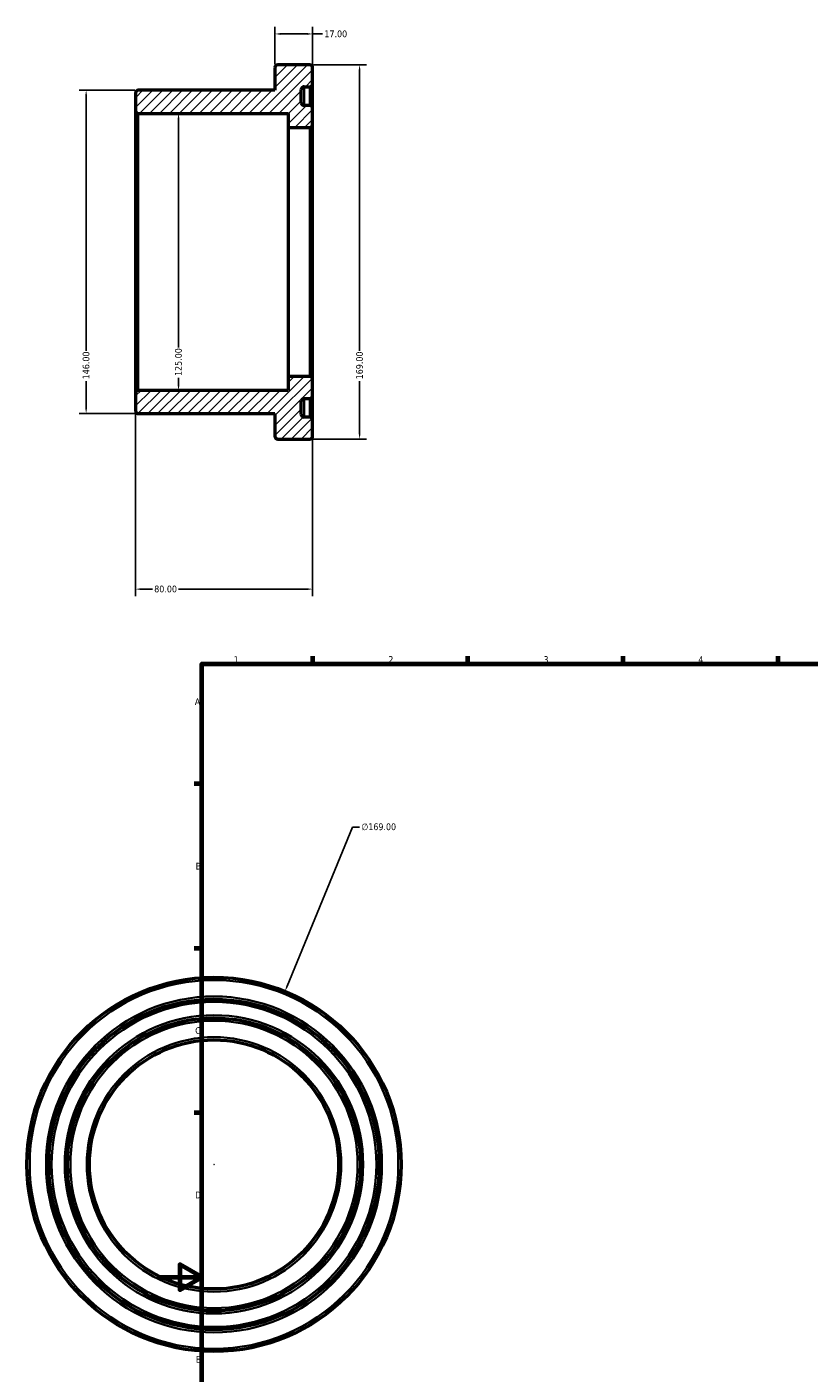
# Model space of a CAD drawing. Header units: millimetres. Extents: x -59 to 886, y -111 to 862.
# Tile 2 of 4: x -59 to 294, y 254 to 862. Entities that reach past the tile are written whole.
import ezdxf

# ---------------------------------------------------------------- set-up
doc = ezdxf.new("R2010")
doc.units = ezdxf.units.MM
for name, color, linetype, lineweight in [('Border (ANSI)', 7, 'Continuous', 70), ('Dimension (ANSI)', 7, 'Continuous', 25), ('Hatch (ANSI)', 7, 'Continuous', 18), ('Visible (ANSI)', 7, 'Continuous', 50), ('Visible Narrow (ANSI)', 7, 'Continuous', 35)]:
    doc.layers.add(name, color=color, linetype=linetype, lineweight=lineweight)
doc.styles.add('Note Text (ANSI)', font='tahoma.ttf')
doc.dimstyles.new('Default - mm (ANSI)', dxfattribs={"dimtxt": 3.048, "dimasz": 2.5, "dimexe": 3.175, "dimexo": 1.6002, "dimgap": 0.8, "dimtad": 0, "dimtoh": 1, "dimrnd": 1e-08, "dimzin": 4, "dimdsep": 46, "dimtxsty": 'Note Text (ANSI)', "dimcen": 0.09, "dimdle": 10, "dimclrd": 256, "dimclre": 256, "dimclrt": 256, "dimadec": 1, "dimazin": 1, "dimtfac": 1, "dimtofl": 0, "dimtmove": 0, "dimatfit": 3, "dimfxl": 1, "dimtolj": 1, "dimtzin": 4, "dimlwd": -1, "dimlwe": -1, "dimarcsym": 0})

# ---------------------------------------------------------------- blocks, each defined once
blk = doc.blocks.new('Borders Default Border')
at = {"layer": 'Border (ANSI)'}
for p, q in [((70.08, 574), (70.08, 577.45)), ((140.17, 574), (140.17, 577.45)), ((210.25, 574), (210.25, 577.45)), ((280.33, 574), (280.33, 577.45)), ((350.42, 574), (350.42, 577.45)), ((490.58, 574), (490.58, 577.45)), ((560.67, 574), (560.67, 577.45)), ((630.75, 574), (630.75, 577.45)), ((700.83, 574), (700.83, 577.45)), ((770.92, 574), (770.92, 577.45)), ((20, 519.75), (16.55, 519.75)), ((821, 519.75), (824.45, 519.75)), ((20, 445.5), (16.55, 445.5)), ((821, 445.5), (824.45, 445.5)), ((20, 371.25), (16.55, 371.25)), ((821, 371.25), (824.45, 371.25)), ((20, 222.75), (16.55, 222.75)), ((821, 222.75), (824.45, 222.75)), ((20, 148.5), (16.55, 148.5)), ((821, 148.5), (824.45, 148.5)), ((20, 74.25), (16.55, 74.25)), ((821, 74.25), (824.45, 74.25)), ((70.08, 20), (70.08, 16.55)), ((140.17, 20), (140.17, 16.55)), ((210.25, 20), (210.25, 16.55)), ((280.33, 20), (280.33, 16.55)), ((350.42, 20), (350.42, 16.55)), ((490.58, 20), (490.58, 16.55)), ((560.67, 20), (560.67, 16.55)), ((630.75, 20), (630.75, 16.55)), ((700.83, 20), (700.83, 16.55)), ((770.92, 20), (770.92, 16.55))]:
    blk.add_line(p, q, dxfattribs=at)
at = {"layer": 'Border (ANSI)', "flags": 128}
for points in [[(420.5, 594), (420.5, 574), (414.73, 584), (426.27, 584), (420.5, 574)], [(20, 20), (20, 574), (821, 574), (821, 20), (20, 20)], [(0, 297), (20, 297), (10, 302.77), (10, 291.23), (20, 297)], [(841, 297), (821, 297), (831, 302.77), (831, 291.23), (821, 297)], [(420.5, 0), (420.5, 20), (414.73, 10), (426.27, 10), (420.5, 20)]]:
    blk.add_lwpolyline(points, dxfattribs=at)
at = {"layer": 'Border (ANSI)', "attachment_point": 7, "style": 'Note Text (ANSI)'}
for s, insert, char_height in [('1', (34.35, 574.4), 3.05), ('2', (104.2, 574.4), 3.05), ('3', (174.26, 574.34), 3.05), ('4', (244.23, 574.4), 3.05), ('5', (314.48, 574.34), 3.05), ('6', (384.49, 574.34), 3.05), ('7', (454.6, 574.4), 3.05), ('8', (524.63, 574.33), 3.05), ('9', (594.7, 574.34), 3.05), ('10', (663.96, 574.34), 3.048), ('11', (734.04, 574.4), 3.048), ('12', (804.13, 574.4), 3.048), ('A', (16.78, 555.35), 3.05), ('A', (821.63, 555.35), 3.05), ('B', (17.15, 481.1), 3.05), ('B', (821.99, 481.1), 3.05), ('C', (16.95, 406.8), 3.05), ('C', (821.8, 406.8), 3.05), ('D', (16.96, 332.6), 3.05), ('D', (821.81, 332.6), 3.05), ('E', (17.21, 258.35), 3.05), ('E', (822.05, 258.35), 3.05), ('F', (17.29, 184.1), 3.05), ('F', (822.14, 184.1), 3.05), ('G', (16.81, 109.79), 3.05), ('G', (821.66, 109.79), 3.05), ('H', (16.97, 35.6), 3.05), ('H', (821.81, 35.6), 3.05), ('1', (34.35, 16.55), 3.05), ('2', (104.2, 16.55), 3.05), ('3', (174.26, 16.49), 3.05), ('4', (244.23, 16.55), 3.05), ('5', (314.48, 16.49), 3.05), ('6', (384.49, 16.49), 3.05), ('7', (454.6, 16.55), 3.05), ('8', (524.63, 16.48), 3.05), ('9', (594.7, 16.49), 3.05), ('10', (663.96, 16.49), 3.048), ('11', (734.04, 16.55), 3.048), ('12', (804.13, 16.55), 3.048)]:
    blk.add_mtext(s, dxfattribs=dict(at, insert=insert, char_height=char_height))
blk = doc.blocks.new('*D7')
at = {"layer": 'Defpoints', "color": 0, "transparency": 16777216}
for p in [(70, 702.5), (-10, 696.25), (-10, 607.73)]:
    blk.add_point(p, dxfattribs=at)
at = {"layer": 'Dimension (ANSI)', "transparency": 16777216}
for p, q in [((70, 700.9), (70, 604.55)), ((-10, 694.65), (-10, 604.55)), ((-7.5, 607.73), (-2.35, 607.73)), ((67.5, 607.73), (9.35, 607.73))]:
    blk.add_line(p, q, dxfattribs=at)
for points in [[(-7.5, 608.14), (-7.5, 607.31), (-10, 607.73)], [(67.5, 608.14), (67.5, 607.31), (70, 607.73)]]:
    blk.add_solid(points, dxfattribs=at)
at = {"layer": 'Dimension (ANSI)', "transparency": 16777216, "insert": (-1.55, 609.32), "char_height": 3.048, "attachment_point": 1, "style": 'Note Text (ANSI)'}
blk.add_mtext('\\A1;80.00', dxfattribs=at)
blk = doc.blocks.new('*D8')
at = {"layer": 'Defpoints', "color": 0, "transparency": 16777216}
for p in [(9.44, 822.5), (9.44, 697.5), (9.44, 697.5)]:
    blk.add_point(p, dxfattribs=at)
at = {"layer": 'Dimension (ANSI)', "transparency": 16777216}
for p, q in [((9.44, 820), (9.44, 716.84)), ((9.44, 700), (9.44, 703.16))]:
    blk.add_line(p, q, dxfattribs=at)
for points in [[(9.02, 820), (9.86, 820), (9.44, 822.5)], [(9.02, 700), (9.86, 700), (9.44, 697.5)]]:
    blk.add_solid(points, dxfattribs=at)
at = {"layer": 'Dimension (ANSI)', "transparency": 16777216, "insert": (7.85, 703.96), "char_height": 3.048, "attachment_point": 1, "rotation": 90, "style": 'Note Text (ANSI)'}
blk.add_mtext('\\A1;125.00', dxfattribs=at)
blk = doc.blocks.new('*D9')
at = {"layer": 'Defpoints', "color": 0, "transparency": 16777216}
for p in [(70, 858.44), (53, 843.25), (70, 843.25)]:
    blk.add_point(p, dxfattribs=at)
at = {"layer": 'Dimension (ANSI)', "transparency": 16777216}
for p, q in [((53, 844.85), (53, 861.61)), ((55.5, 858.44), (67.5, 858.44)), ((70, 844.85), (70, 861.61)), ((70, 858.44), (74.52, 858.44))]:
    blk.add_line(p, q, dxfattribs=at)
for points in [[(55.5, 858.86), (55.5, 858.02), (53, 858.44)], [(67.5, 858.86), (67.5, 858.02), (70, 858.44)]]:
    blk.add_solid(points, dxfattribs=at)
at = {"layer": 'Dimension (ANSI)', "transparency": 16777216, "insert": (75.32, 860.03), "char_height": 3.048, "attachment_point": 1, "style": 'Note Text (ANSI)'}
blk.add_mtext('\\A1;17.00', dxfattribs=at)
blk = doc.blocks.new('*D10')
at = {"layer": 'Defpoints', "color": 0, "transparency": 16777216}
for p in [(68.75, 844.5), (68.75, 675.5), (91.22, 675.5)]:
    blk.add_point(p, dxfattribs=at)
at = {"layer": 'Dimension (ANSI)', "transparency": 16777216}
for p, q in [((70.35, 844.5), (94.4, 844.5)), ((91.22, 842), (91.22, 715.34)), ((91.22, 678), (91.22, 701.66)), ((70.35, 675.5), (94.4, 675.5))]:
    blk.add_line(p, q, dxfattribs=at)
for points in [[(90.81, 842), (91.64, 842), (91.22, 844.5)], [(90.81, 678), (91.64, 678), (91.22, 675.5)]]:
    blk.add_solid(points, dxfattribs=at)
at = {"layer": 'Dimension (ANSI)', "transparency": 16777216, "insert": (89.64, 702.46), "char_height": 3.048, "attachment_point": 1, "rotation": 90, "style": 'Note Text (ANSI)'}
blk.add_mtext('\\A1;169.00', dxfattribs=at)
blk = doc.blocks.new('*D11')
at = {"layer": 'Defpoints', "color": 0, "transparency": 16777216}
for p in [(57.54, 426.1), (-6.62, 269.75)]:
    blk.add_point(p, dxfattribs=at)
at = {"layer": 'Dimension (ANSI)', "transparency": 16777216}
for p, q in [((87.98, 500.3), (58.49, 428.41)), ((91.2, 500.3), (87.98, 500.3)), ((25.37, 347.93), (25.55, 347.93)), ((25.46, 347.84), (25.46, 348.02))]:
    blk.add_line(p, q, dxfattribs=at)
blk.add_solid([(58.1, 428.57), (58.87, 428.26), (57.54, 426.1)], dxfattribs=at)
at = {"layer": 'Dimension (ANSI)', "transparency": 16777216, "insert": (92, 501.94), "char_height": 3.048, "attachment_point": 1, "style": 'Note Text (ANSI)'}
blk.add_mtext('\\A1;∅169.00', dxfattribs=at)
blk = doc.blocks.new('*D12')
at = {"layer": 'Defpoints', "color": 0, "transparency": 16777216}
for p in [(-8.75, 833), (-32.29, 687), (-8.75, 687)]:
    blk.add_point(p, dxfattribs=at)
at = {"layer": 'Dimension (ANSI)', "transparency": 16777216}
for p, q in [((-10.35, 833), (-35.47, 833)), ((-32.29, 830.5), (-32.29, 715.34)), ((-32.29, 689.5), (-32.29, 701.66)), ((-10.35, 687), (-35.47, 687))]:
    blk.add_line(p, q, dxfattribs=at)
for points in [[(-32.71, 830.5), (-31.88, 830.5), (-32.29, 833)], [(-32.71, 689.5), (-31.88, 689.5), (-32.29, 687)]]:
    blk.add_solid(points, dxfattribs=at)
at = {"layer": 'Dimension (ANSI)', "transparency": 16777216, "insert": (-33.88, 702.46), "char_height": 3.048, "attachment_point": 1, "rotation": 90, "style": 'Note Text (ANSI)'}
blk.add_mtext('\\A1;146.00', dxfattribs=at)

msp = doc.modelspace()

# ---------------------------------------------------------------- hatches: boundary and pattern name
at = {"layer": 'Hatch (ANSI)'}
h = msp.add_hatch(dxfattribs=at)
h.set_pattern_fill('ANSI31', color=256, scale=25.4, style=0)
h.set_pattern_definition([(45, (0, 0), (-2.245064, 2.245064), [])])
edge = h.paths.add_edge_path()
edge.add_ellipse((68.75, 817.5), major_axis=(0, -1.25), ratio=1, start_angle=0, end_angle=90)
edge.add_line((70, 817.5), (70, 824.888))
edge.add_ellipse((68.75, 824.887), major_axis=(1.25, 0), ratio=1, start_angle=0, end_angle=90)
edge.add_line((68.75, 826.137), (66.15, 826.137))
edge.add_ellipse((66.15, 827.387), major_axis=(0, -1.25), ratio=1, start_angle=270, end_angle=360, ccw=False)
edge.add_line((64.9, 827.387), (64.9, 833.362))
edge.add_ellipse((66.15, 833.363), major_axis=(-1.25, 0), ratio=1, start_angle=270, end_angle=360, ccw=False)
edge.add_line((66.15, 834.613), (68.75, 834.613))
edge.add_ellipse((68.75, 835.862), major_axis=(0, -1.25), ratio=1, start_angle=0, end_angle=90)
edge.add_line((70, 835.862), (70, 843.25))
edge.add_ellipse((68.75, 843.25), major_axis=(1.25, 0), ratio=1, start_angle=0, end_angle=90)
edge.add_line((68.75, 844.5), (54.25, 844.5))
edge.add_ellipse((54.25, 843.25), major_axis=(0, 1.25), ratio=1, start_angle=0, end_angle=90)
edge.add_line((53, 843.25), (53, 833))
edge.add_line((53, 833), (-8.75, 833))
edge.add_ellipse((-8.75, 831.75), major_axis=(0, 1.25), ratio=1, start_angle=0, end_angle=90)
edge.add_line((-10, 831.75), (-10, 823.75))
edge.add_ellipse((-8.75, 823.75), major_axis=(-1.25, 0), ratio=1, start_angle=0, end_angle=90)
edge.add_line((-8.75, 822.5), (59, 822.5))
edge.add_line((59, 822.5), (59, 816.25))
edge.add_line((59, 816.25), (68.75, 816.25))
edge = h.paths.add_edge_path()
edge.add_ellipse((68.75, 702.5), major_axis=(1.25, 0), ratio=1, start_angle=0, end_angle=90)
edge.add_line((68.75, 703.75), (59, 703.75))
edge.add_line((59, 703.75), (59, 697.5))
edge.add_line((59, 697.5), (-8.75, 697.5))
edge.add_ellipse((-8.75, 696.25), major_axis=(0, 1.25), ratio=1, start_angle=0, end_angle=90)
edge.add_line((-10, 696.25), (-10, 688.25))
edge.add_ellipse((-8.75, 688.25), major_axis=(-1.25, 0), ratio=1, start_angle=0, end_angle=90)
edge.add_line((-8.75, 687), (53, 687))
edge.add_line((53, 687), (53, 676.75))
edge.add_ellipse((54.25, 676.75), major_axis=(-1.25, 0), ratio=1, start_angle=0, end_angle=90)
edge.add_line((54.25, 675.5), (68.75, 675.5))
edge.add_ellipse((68.75, 676.75), major_axis=(0, -1.25), ratio=1, start_angle=0, end_angle=90)
edge.add_line((70, 676.75), (70, 684.137))
edge.add_ellipse((68.75, 684.137), major_axis=(1.25, 0), ratio=1, start_angle=0, end_angle=90)
edge.add_line((68.75, 685.387), (66.15, 685.387))
edge.add_ellipse((66.15, 686.637), major_axis=(0, -1.25), ratio=1, start_angle=270, end_angle=360, ccw=False)
edge.add_line((64.9, 686.637), (64.9, 692.612))
edge.add_ellipse((66.15, 692.613), major_axis=(-1.25, 0), ratio=1, start_angle=270, end_angle=360, ccw=False)
edge.add_line((66.15, 693.863), (68.75, 693.863))
edge.add_ellipse((68.75, 695.113), major_axis=(0, -1.25), ratio=1, start_angle=0, end_angle=90)
edge.add_line((70, 695.113), (70, 702.5))

# ---------------------------------------------------------------- linework, layer by layer
at = {"layer": 'Visible (ANSI)'}
for p, q in [((53, 843.25), (53, 833)), ((68.75, 844.5), (54.25, 844.5)), ((70, 835.862), (70, 843.25)), ((53, 833), (-8.75, 833)), ((64.9, 827.387), (64.9, 833.363)), ((66.15, 834.613), (68.75, 834.613)), ((70, 824.887), (70, 835.862)), ((-10, 831.75), (-10, 823.75)), ((-10, 823.75), (-10, 696.25)), ((-8.75, 822.5), (59, 822.5)), ((59, 822.5), (59, 816.25)), ((68.75, 826.137), (66.15, 826.137)), ((70, 817.5), (70, 824.887)), ((59, 816.25), (68.75, 816.25)), ((59, 816.25), (59, 703.75)), ((70, 702.5), (70, 817.5)), ((68.75, 703.75), (59, 703.75)), ((59, 703.75), (59, 697.5)), ((70, 695.113), (70, 702.5)), ((-10, 696.25), (-10, 688.25)), ((59, 697.5), (-8.75, 697.5)), ((66.15, 693.863), (68.75, 693.863)), ((70, 684.137), (70, 695.113)), ((-8.75, 687), (53, 687)), ((53, 687), (53, 676.75)), ((64.9, 686.637), (64.9, 692.613)), ((68.75, 685.387), (66.15, 685.387)), ((70, 676.75), (70, 684.137)), ((54.25, 675.5), (68.75, 675.5))]:
    msp.add_line(p, q, dxfattribs=at)
for radius in [84.5, 74.613, 66.138, 56.25]:
    msp.add_circle((25.459, 347.927), radius, dxfattribs=at)
for centre, start, end in [((54.25, 843.25), 90, 180), ((68.75, 843.25), 0, 90), ((-8.75, 831.75), 90, 180), ((66.15, 833.363), 90, 180), ((68.75, 835.862), 270, 0), ((66.15, 827.387), 180, 270), ((-8.75, 823.75), 180, 270), ((68.75, 824.887), 0, 90), ((68.75, 817.5), 270, 0), ((68.75, 702.5), 0, 90), ((-8.75, 696.25), 90, 180), ((66.15, 692.613), 90, 180), ((68.75, 695.113), 270, 0), ((-8.75, 688.25), 180, 270), ((66.15, 686.637), 180, 270), ((68.75, 684.137), 0, 90), ((54.25, 676.75), 180, 270), ((68.75, 676.75), 270, 0)]:
    msp.add_arc(centre, 1.25, start, end, dxfattribs=at)
at = {"layer": 'Visible Narrow (ANSI)'}
for p, q in [((66.15, 826.949), (66.15, 834.591)), ((68.75, 834.591), (68.75, 826.949)), ((-8.75, 698.269), (-8.75, 821.731)), ((68.75, 815.557), (68.75, 704.443)), ((66.15, 685.409), (66.15, 693.051)), ((68.75, 693.051), (68.75, 685.409))]:
    msp.add_line(p, q, dxfattribs=at)
for radius in [83.25, 75.863, 73.363, 67.388, 64.888, 57.5]:
    msp.add_circle((25.459, 347.927), radius, dxfattribs=at)

# ---------------------------------------------------------------- block references
msp.add_blockref('Borders Default Border', (0, 0))

# ---------------------------------------------------------------- dimensions: what is measured, and where the dimension line sits
at = {"layer": 'Dimension (ANSI)'}
for base, p1, p2, angle, override, picture, middle in [((70, 858.44), (53, 843.25), (70, 843.25), 180, {"dimtoh": 0, "dimdec": 2, "dimtp": 0, "dimtm": 0, "dimtdec": 2, "dimatfit": 2}, '*D9', (80.214, 858.44)), ((91.225, 675.5), (68.75, 844.5), (68.75, 675.5), 90, {"dimtoh": 0, "dimdec": 2, "dimtp": 0, "dimtm": 0, "dimtdec": 2, "dimatfit": 1}, '*D10', (91.225, 708.5)), ((-32.294, 687), (-8.75, 833), (-8.75, 687), 90, {"dimtoh": 0, "dimdec": 2, "dimtp": 0, "dimtm": 0, "dimtdec": 2, "dimatfit": 1}, '*D12', (-32.294, 708.5)), ((9.439, 697.5), (9.439, 822.5), (9.439, 697.5), 270, {"dimtoh": 0, "dimdec": 2, "dimse1": 1, "dimse2": 1, "dimtp": 0, "dimtm": 0, "dimtdec": 2, "dimatfit": 1}, '*D8', (9.439, 710)), ((-10, 607.727), (70, 702.5), (-10, 696.25), 180, {"dimtoh": 0, "dimdec": 2, "dimtp": 0, "dimtm": 0, "dimtdec": 2, "dimatfit": 1}, '*D7', (3.5, 607.727))]:
    dim = msp.add_linear_dim(base=base, p1=p1, p2=p2, angle=angle, dimstyle='Default - mm (ANSI)', override=override, dxfattribs=at)
    dim.commit()
    dim.dimension.update_dxf_attribs({"geometry": picture, "text_midpoint": middle, "dimtype": 160})
dim = msp.add_diameter_dim_2p(p1=(-6.621, 269.753), p2=(57.538, 426.101), dimstyle='Default - mm (ANSI)', override={"dimtih": 1, "dimdec": 2, "dimlfac": 1, "dimtp": 0, "dimtm": 0, "dimtdec": 2}, dxfattribs=at)
dim.commit()
dim.dimension.update_dxf_attribs({"geometry": '*D11', "text_midpoint": (99.845, 500.296), "dimtype": 163})

doc.saveas('drawing.dxf')
